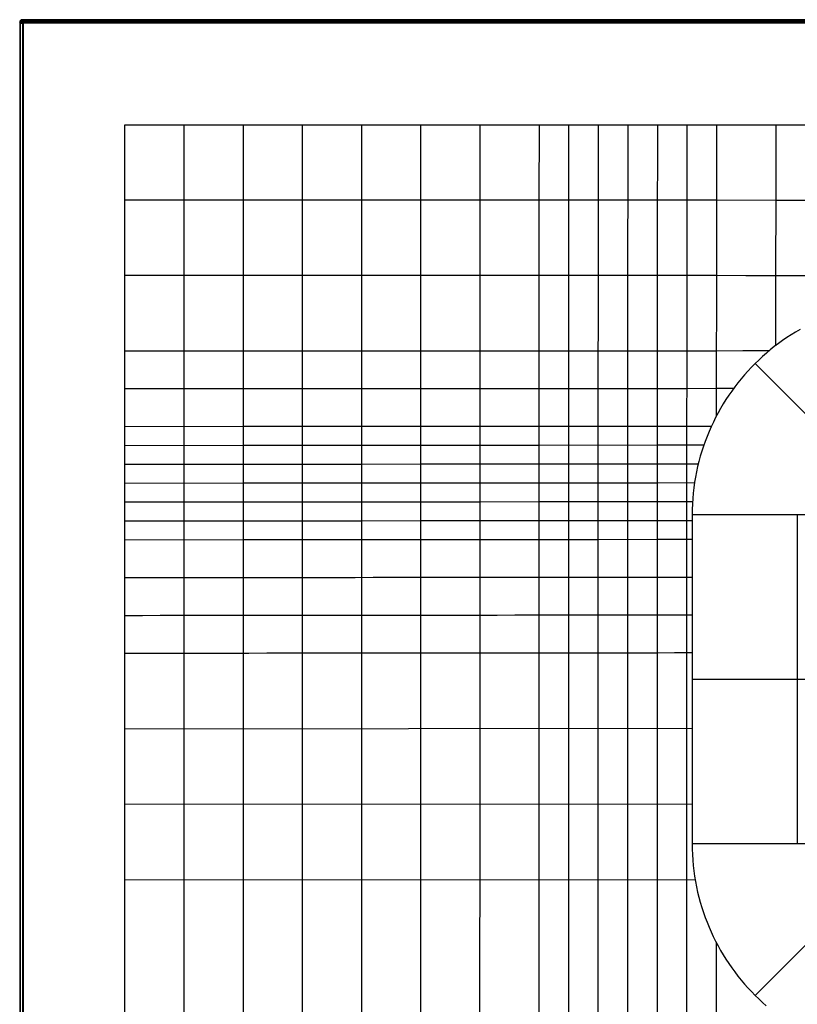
# Model space of a CAD drawing. Extents: x 0 to 800, y -500 to 500.
# Tile 2 of 3: x 0 to 296, y 125 to 500. Entities that reach past the tile are written whole.
import ezdxf

# ---------------------------------------------------------------- set-up
doc = ezdxf.new("R2010")
doc.units = 0
doc.header["$MEASUREMENT"] = 0
doc.layers.add('1', color=18, linetype='CONTINUOUS')

msp = doc.modelspace()

# ---------------------------------------------------------------- linework, layer by layer
at = {"layer": '1', "color": 254}
for p, q in [((0.01, 498.99, -1.99), (0.01, -498.99, -1.99)), ((0.28, 498.72, 29.01), (0.01, 498.99, -1.99)), ((0.01, 498.99, -2), (0.01, -498.99, -2)), ((0.14, -498.86, 13.51), (0.14, 498.86, 13.51)), ((0.28, -498.72, 29.01), (0.28, 498.72, 29.01)), ((798.99, 499.99, -1.99), (1.01, 499.99, -1.99)), ((1.01, 499.99, -1.99), (1.28, 499.72, 29.01)), ((798.99, 499.99, -2), (1.01, 499.99, -2)), ((1.01, 498.99, -3), (1.01, -498.99, -3)), ((798.99, 498.99, -3), (1.01, 498.99, -3)), ((1.14, 499.86, 13.51), (798.86, 499.86, 13.51)), ((1.28, 499.72, 29.01), (798.72, 499.72, 29.01)), ((798.72, 498.72, 30), (1.28, 498.72, 30)), ((1.28, 498.72, 30), (1.28, -498.72, 30)), ((39.99, -460.02, 30), (39.99, 460, 30)), ((39.99, 460, 30), (400, 460, 30)), ((287.61, 459.99, 30), (287.5, 375.93, 22.85)), ((279.74, 369.12, 22.42), (336.3, 312.74, 17.22)), ((335.81, 311.56, 17.22), (255.81, 311.56, 20.68)), ((255.81, 311.56, 20.68), (255.81, 186.52, 20.68)), ((295.81, 311.56, 18.95), (295.81, 186.52, 18.95)), ((255.81, 249.04, 20.68), (335.81, 249.04, 17.22)), ((40, 230.21, 30), (255.82, 230.39, 20.68)), ((40, 201.45, 30), (255.81, 201.63, 20.68)), ((255.81, 186.52, 20.68), (335.81, 186.52, 17.22)), ((279.73, 128.76, 19.74), (336.3, 185.34, 17.22)), ((40, 172.69, 30), (256.95, 172.85, 20.62))]:
    msp.add_line(p, q, dxfattribs=at)
for points in [[(62.49, 460, 30), (62.49, 431.48, 29.77), (62.49, 402.74, 29.56), (62.49, 359.62, 29.31), (62.49, 323.69, 29.17), (62.5, 287.75, 29.09), (62.5, 230.23, 29.04), (62.5, 172.71, 29.03), (62.49, 115.19, 29.04), (62.49, 57.66, 29.08), (62.48, 0.13, 29.15), (62.48, -229.96, 29.56), (62.49, -460.01, 30)], [(85, 460, 30), (85, 431.48, 29.54), (85, 402.74, 29.11), (84.99, 374.01, 28.76), (84.99, 359.64, 28.61), (84.99, 338.08, 28.42), (85, 316.52, 28.29), (85, 287.77, 28.17), (85, 259.02, 28.11), (85, 201.5, 28.06), (85, 172.73, 28.05), (84.99, 115.2, 28.07), (84.99, 57.67, 28.15), (84.98, 0.14, 28.3), (84.98, -114.91, 28.7), (85.01, -460.01, 30)], [(107.51, 460, 30), (107.51, 431.48, 29.29), (107.5, 417.11, 28.96), (107.5, 402.75, 28.65), (107.5, 388.38, 28.36), (107.5, 374.02, 28.1), (107.5, 359.65, 27.88), (107.5, 338.1, 27.6), (107.5, 316.54, 27.4), (107.5, 302.17, 27.31), (107.5, 287.79, 27.24), (107.5, 259.04, 27.15), (107.5, 230.28, 27.11), (107.49, 172.75, 27.08), (107.49, 115.22, 27.11), (107.49, 86.45, 27.16), (107.48, 57.68, 27.24), (107.48, 28.92, 27.34), (107.48, 0.15, 27.46), (107.48, -57.38, 27.75), (107.52, -460.01, 30)], [(130.02, 460, 30), (130.01, 431.47, 29.04), (130.01, 417.11, 28.59), (130.01, 402.75, 28.17), (130, 388.39, 27.77), (130, 374.02, 27.42), (130, 359.66, 27.11), (130, 345.3, 26.86), (129.99, 330.93, 26.65), (129.99, 316.56, 26.49), (129.99, 302.19, 26.37), (129.99, 287.81, 26.28), (130, 259.06, 26.19), (130, 230.3, 26.14), (129.99, 172.77, 26.11), (129.99, 144, 26.11), (129.99, 115.23, 26.14), (129.98, 86.47, 26.21), (129.98, 57.7, 26.32), (129.98, 28.93, 26.47), (129.98, 0.16, 26.64), (129.99, -57.37, 27.03), (130.03, -460, 30)], [(152.53, 460, 30), (152.52, 431.46, 28.78), (152.51, 417.1, 28.21), (152.51, 402.75, 27.66), (152.5, 388.39, 27.16), (152.5, 374.03, 26.7), (152.5, 359.67, 26.31), (152.49, 345.31, 25.98), (152.49, 330.95, 25.72), (152.49, 316.58, 25.53), (152.49, 302.21, 25.4), (152.49, 287.83, 25.31), (152.49, 273.46, 25.25), (152.49, 259.08, 25.21), (152.49, 201.56, 25.15), (152.49, 144.02, 25.14), (152.48, 115.25, 25.18), (152.48, 86.48, 25.27), (152.48, 57.71, 25.42), (152.48, 28.94, 25.61), (152.48, 0.17, 25.83), (152.49, -57.37, 26.33), (152.55, -460, 30)], [(175.04, 460, 30), (175.03, 431.45, 28.52), (175.02, 417.09, 27.81), (175.01, 402.74, 27.14), (175, 388.39, 26.51), (175, 374.04, 25.95), (175, 366.86, 25.69), (174.99, 359.68, 25.46), (174.99, 352.5, 25.25), (174.99, 345.32, 25.06), (174.99, 338.14, 24.89), (174.99, 330.96, 24.75), (174.99, 323.78, 24.63), (174.99, 309.41, 24.46), (174.99, 302.23, 24.39), (174.99, 287.85, 24.31), (174.99, 273.48, 24.26), (174.99, 230.34, 24.2), (174.99, 172.81, 24.17), (174.98, 144.03, 24.17), (174.98, 115.26, 24.21)], [(197.56, 459.99, 30), (197.53, 431.43, 28.26), (197.52, 417.08, 27.42), (197.51, 402.74, 26.61), (197.5, 388.39, 25.85), (197.5, 374.04, 25.17), (197.49, 366.87, 24.85), (197.49, 359.69, 24.57), (197.49, 352.52, 24.31), (197.49, 345.34, 24.08), (197.48, 338.16, 23.89), (197.48, 330.98, 23.72), (197.48, 323.8, 23.59), (197.48, 316.61, 23.49), (197.48, 309.43, 23.41), (197.48, 302.25, 23.36), (197.48, 287.87, 23.29), (197.49, 259.12, 23.24), (197.48, 144.05, 23.19), (197.48, 129.66, 23.21), (197.47, 115.28, 23.25)], [(208.81, 459.99, 30), (208.78, 431.42, 28.14), (208.77, 417.08, 27.23), (208.76, 402.74, 26.36), (208.75, 388.39, 25.53), (208.75, 381.22, 25.14), (208.74, 374.05, 24.77), (208.74, 366.87, 24.43), (208.74, 359.7, 24.11), (208.73, 352.52, 23.83), (208.73, 345.34, 23.58), (208.73, 338.17, 23.37), (208.73, 330.99, 23.19), (208.73, 323.81, 23.05), (208.73, 316.62, 22.95), (208.73, 309.44, 22.88), (208.73, 302.25, 22.83), (208.73, 287.88, 22.78), (208.73, 259.13, 22.75), (208.73, 144.05, 22.7), (208.72, 129.67, 22.72), (208.72, 115.28, 22.76)], [(220.07, 459.99, 30), (220.04, 431.42, 28.02), (220.02, 417.07, 27.05), (220.01, 402.73, 26.11), (220, 388.39, 25.21), (220, 381.22, 24.79), (219.99, 374.05, 24.39), (219.99, 366.88, 24.01), (219.99, 359.7, 23.66), (219.98, 352.53, 23.35), (219.98, 345.35, 23.07), (219.98, 338.17, 22.83), (219.98, 331, 22.65), (219.97, 323.81, 22.5), (219.97, 316.63, 22.41), (219.97, 309.45, 22.34), (219.97, 302.26, 22.3), (219.98, 287.89, 22.27), (219.97, 144.06, 22.21), (219.97, 129.67, 22.23), (219.97, 115.29, 22.28)], [(231.32, 459.99, 30), (231.29, 431.41, 27.91), (231.28, 417.07, 26.88), (231.26, 402.73, 25.88), (231.25, 388.39, 24.91), (231.25, 381.22, 24.45), (231.24, 374.05, 24.01), (231.24, 366.88, 23.6), (231.23, 359.71, 23.22), (231.23, 352.54, 22.87), (231.23, 345.36, 22.56), (231.22, 338.18, 22.3), (231.22, 331, 22.1), (231.22, 323.82, 21.95), (231.22, 316.64, 21.86), (231.22, 309.46, 21.8), (231.22, 302.27, 21.78), (231.23, 230.38, 21.75), (231.22, 144.07, 21.72), (231.22, 129.68, 21.74), (231.22, 115.29, 21.8)], [(242.58, 459.99, 30), (242.53, 417.07, 26.73), (242.51, 402.73, 25.66), (242.5, 388.39, 24.63), (242.5, 381.23, 24.14), (242.49, 374.06, 23.66), (242.48, 366.89, 23.22), (242.48, 359.72, 22.8), (242.48, 352.54, 22.41), (242.47, 345.37, 22.08), (242.47, 338.19, 21.79), (242.47, 331.01, 21.56), (242.46, 323.83, 21.4), (242.46, 316.65, 21.31), (242.46, 309.46, 21.27), (242.47, 144.07, 21.24), (242.47, 129.69, 21.26), (242.46, 115.3, 21.33)], [(253.83, 459.99, 30), (253.8, 431.4, 27.73), (253.77, 402.73, 25.48), (253.75, 388.39, 24.38), (253.74, 374.06, 23.35), (253.73, 366.89, 22.86), (253.73, 359.72, 22.41), (253.72, 352.55, 22), (253.72, 345.38, 21.63), (253.72, 338.2, 21.31), (253.71, 331.02, 21.06), (253.71, 323.84, 20.88), (253.71, 320.25, 20.83), (253.71, 316.65, 20.79), (253.71, 309.47, 20.77), (253.72, 172.85, 20.76), (253.71, 144.08, 20.76), (253.71, 129.69, 20.79), (253.71, 115.3, 20.86)], [(265.09, 459.99, 30), (265.02, 402.73, 25.32), (265.01, 388.4, 24.17), (264.99, 374.06, 23.07), (264.98, 366.9, 22.56), (264.98, 359.73, 22.07), (264.98, 354.4, 21.74), (264.97, 349.07, 21.43)], [(39.98, 431.48, 30), (107.51, 431.48, 29.29), (208.78, 431.42, 28.14), (231.29, 431.41, 27.91), (253.8, 431.4, 27.73), (265.05, 431.39, 27.66), (287.57, 431.38, 27.57), (310.08, 431.37, 27.53), (400, 431.32, 27.5)], [(39.98, 402.73, 30), (85, 402.74, 29.11), (130.01, 402.75, 28.17), (175.01, 402.74, 27.14), (208.76, 402.74, 26.36), (231.26, 402.73, 25.88), (242.51, 402.73, 25.66), (253.77, 402.73, 25.48), (265.02, 402.73, 25.32), (276.28, 402.72, 25.19), (287.53, 402.72, 25.1), (298.79, 402.72, 25.05), (310.05, 402.72, 25.02), (400, 402.67, 25.01)], [(296.84, 382.16, 23.28), (295.14, 381.16, 23.21), (293.47, 380.12, 23.13), (291.83, 379.05, 23.06), (290.21, 377.93, 22.98), (288.62, 376.78, 22.9), (287.07, 375.59, 22.82), (285.54, 374.37, 22.74), (284.04, 373.11, 22.66), (282.58, 371.81, 22.58), (281.14, 370.48, 22.5), (279.74, 369.12, 22.42), (278.37, 367.72, 22.34), (277.03, 366.3, 22.25), (275.73, 364.84, 22.17), (274.47, 363.35, 22.09), (273.24, 361.82, 22.01), (272.04, 360.27, 21.93), (270.88, 358.69, 21.86), (269.76, 357.08, 21.78), (268.68, 355.45, 21.7), (267.64, 353.78, 21.63), (266.64, 352.09, 21.56), (265.67, 350.38, 21.48), (264.75, 348.63, 21.41), (263.87, 346.87, 21.35), (263.03, 345.08, 21.28), (262.23, 343.26, 21.22), (261.48, 341.42, 21.16), (260.77, 339.56, 21.1), (260.1, 337.68, 21.05), (259.48, 335.78, 21), (258.91, 333.86, 20.95), (258.38, 331.92, 20.9), (257.9, 329.96, 20.86), (257.47, 327.98, 20.83), (257.09, 325.98, 20.79), (256.75, 323.97, 20.76), (256.47, 321.93, 20.74), (256.23, 319.89, 20.72), (256.05, 317.83, 20.7), (255.92, 315.75, 20.69), (255.84, 313.66, 20.68), (255.81, 311.56, 20.68)], [(39.99, 373.98, 30), (84.99, 374.01, 28.76), (107.5, 374.02, 28.1), (130, 374.02, 27.42), (152.5, 374.03, 26.7), (175, 374.04, 25.95), (219.99, 374.05, 24.39), (231.24, 374.05, 24.01), (242.49, 374.06, 23.66), (253.74, 374.06, 23.35), (264.99, 374.06, 23.07), (275.08, 374.07, 22.87), (285.17, 374.07, 22.72)], [(39.99, 359.61, 30), (84.99, 359.64, 28.61), (107.5, 359.65, 27.88), (130, 359.66, 27.11), (152.5, 359.67, 26.31), (174.99, 359.68, 25.46), (231.23, 359.71, 23.22), (242.48, 359.72, 22.8), (253.73, 359.72, 22.41), (264.98, 359.73, 22.07), (271.63, 359.73, 21.91)], [(39.99, 345.23, 30), (84.99, 345.27, 28.48), (107.5, 345.28, 27.68), (130, 345.3, 26.86), (152.49, 345.31, 25.98), (174.99, 345.32, 25.06), (197.49, 345.34, 24.08), (231.23, 345.36, 22.56), (242.47, 345.37, 22.08), (253.72, 345.38, 21.63), (263.17, 345.38, 21.29)], [(39.99, 338.04, 30), (84.99, 338.08, 28.42), (107.5, 338.1, 27.6), (130, 338.11, 26.74), (152.49, 338.13, 25.85), (174.99, 338.14, 24.89), (197.48, 338.16, 23.89), (242.47, 338.19, 21.79), (253.72, 338.2, 21.31), (260.28, 338.2, 21.06)], [(39.99, 330.86, 30), (84.99, 330.89, 28.37), (107.5, 330.91, 27.53), (129.99, 330.93, 26.65), (152.49, 330.95, 25.72), (174.99, 330.96, 24.75), (197.48, 330.98, 23.72), (242.47, 331.01, 21.56), (253.71, 331.02, 21.06), (258.16, 331.02, 20.88)], [(39.99, 323.67, 30), (85, 323.71, 28.33), (107.5, 323.73, 27.46), (129.99, 323.74, 26.56), (152.49, 323.76, 25.62), (174.99, 323.78, 24.63), (197.48, 323.8, 23.59), (242.46, 323.83, 21.4), (256.74, 323.84, 20.76)], [(39.99, 316.48, 30), (85, 316.52, 28.29), (107.5, 316.54, 27.4), (129.99, 316.56, 26.49), (152.49, 316.58, 25.53), (174.99, 316.6, 24.54), (197.48, 316.61, 23.49), (242.46, 316.65, 21.31), (255.97, 316.66, 20.69)], [(39.99, 309.29, 30), (85, 309.33, 28.25), (107.5, 309.35, 27.35), (129.99, 309.37, 26.42), (152.49, 309.39, 25.46), (174.99, 309.41, 24.46), (208.73, 309.44, 22.88), (242.46, 309.46, 21.27), (255.81, 309.47, 20.68)], [(39.99, 302.1, 30), (85, 302.15, 28.22), (107.5, 302.17, 27.31), (129.99, 302.19, 26.37), (152.49, 302.21, 25.4), (174.99, 302.23, 24.39), (219.97, 302.26, 22.3), (242.47, 302.28, 21.27), (255.81, 302.28, 20.68)], [(255.81, 186.52, 20.68), (255.84, 184.41, 20.67), (255.92, 182.31, 20.67), (256.05, 180.23, 20.66), (256.23, 178.16, 20.65), (256.47, 176.11, 20.64), (256.75, 174.08, 20.63), (257.09, 172.06, 20.61), (257.47, 170.05, 20.6), (257.9, 168.07, 20.58), (258.38, 166.1, 20.55), (258.91, 164.16, 20.53), (259.48, 162.23, 20.5), (260.1, 160.32, 20.48), (260.77, 158.43, 20.45), (261.48, 156.57, 20.42), (262.23, 154.72, 20.38), (263.02, 152.9, 20.35), (263.86, 151.11, 20.32), (264.74, 149.33, 20.28), (265.67, 147.58, 20.24), (266.63, 145.86, 20.2), (267.63, 144.16, 20.16), (268.68, 142.49, 20.12), (269.76, 140.85, 20.08), (270.88, 139.24, 20.04), (272.03, 137.65, 20), (273.23, 136.09, 19.96), (274.46, 134.56, 19.91), (275.72, 133.07, 19.87), (277.02, 131.6, 19.83), (278.36, 130.17, 19.78), (279.73, 128.76, 19.74), (281.13, 127.4, 19.7), (282.56, 126.06, 19.65), (284.03, 124.76, 19.61)], [(264.96, 148.9, 20.27), (264.96, 132.11, 20.31), (264.96, 115.31, 20.41), (264.96, 100.92, 20.56), (264.96, 86.53, 20.77), (264.97, 72.15, 21), (264.99, 0.21, 22.33), (265.01, -57.34, 23.37), (265.03, -114.89, 24.36), (265.06, -229.98, 26.26), (265.12, -460, 30)]]:
    msp.add_polyline3d(points, dxfattribs=at)
at = {"layer": '1', "color": 254, "extrusion": (0.008726, -0.008726, 0.999924)}
for centre in [(1.03, 498.95, -6.35), (1.03, 498.95, 9.16), (1.03, 498.95, 24.66)]:
    msp.add_arc(centre, 1, 90.0044, 180, dxfattribs=at)
at = {"layer": '1', "color": 254}
msp.add_arc((1.01, 498.99, -2), 1, 90, 180, dxfattribs=at)
at = {"layer": '1', "color": 254, "extrusion": (3.97889e-13, 1, 1.74687e-12)}
msp.add_arc((-1.01, -2, 498.99), 1, 270, 0.5, dxfattribs=at)
at = {"layer": '1', "color": 254, "extrusion": (-3.92885e-13, 1, 9.69767e-13)}
msp.add_arc((-1.28, 29, 498.72), 1, 0.5, 90, dxfattribs=at)
at = {"layer": '1', "color": 254, "extrusion": (1, -5.2349e-12, 1.08585e-11)}
msp.add_arc((498.99, -2, 1.01), 1, 270, 0.5, dxfattribs=at)
at = {"layer": '1', "color": 254, "extrusion": (1, -5.04368e-12, -1.01263e-11)}
msp.add_arc((498.72, 29, 1.28), 1, 0.5, 90, dxfattribs=at)
at = {"layer": '1', "color": 254, "extrusion": (-0.004179, 0.997039, -0.076789)}
msp.add_arc((1347.35, -34497.52, 284.4), 34577.41, 92.301495, 92.659448, dxfattribs=at)
at = {"layer": '1', "color": 254, "extrusion": (-0.00647, 0.991534, -0.129689)}
msp.add_arc((2115.41, -51925.71, 266.88), 52035.61, 92.375932, 92.613791, dxfattribs=at)
at = {"layer": '1', "color": 254, "extrusion": (-0.009705, 0.978749, -0.204835)}
msp.add_arc((3247.06, -76892.91, 246.93), 77045.5, 92.4471112, 92.6077581, dxfattribs=at)

doc.saveas('drawing.dxf')
